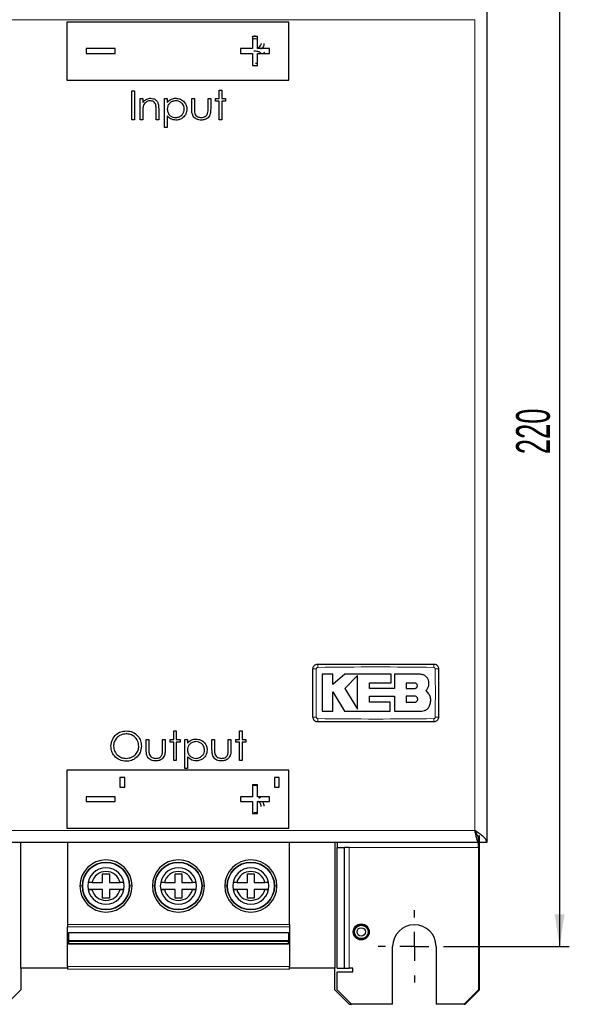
# Model space of a CAD drawing. Header units: millimetres. Extents: x 5 to 418, y 2 to 292.
# Tile 3 of 16: x 78 to 135, y 125 to 227. Entities that reach past the tile are written whole.
import ezdxf

# ---------------------------------------------------------------- set-up
doc = ezdxf.new("R2010")
doc.units = ezdxf.units.MM
doc.layers.add('SLD-0', color=7, linetype='Continuous')
doc.styles.add('SLDTEXTSTYLE0', font='TXT', dxfattribs={"width": 0.605})
doc.dimstyles.new('SLDDIMSTYLE1', dxfattribs={"dimtxt": 3.5, "dimasz": 3.302, "dimexe": 0, "dimexo": 0.0625, "dimgap": 0.875, "dimtad": 1, "dimlfac": 2, "dimrnd": 1e-09, "dimzin": 12, "dimdsep": 46, "dimtxsty": 'SLDTEXTSTYLE0', "dimsah": 1, "dimcen": 0.09, "dimadec": 0, "dimazin": 3, "dimtfac": 1, "dimtofl": 0, "dimtmove": 0, "dimatfit": 3, "dimfxl": 1, "dimfrac": 2, "dimtolj": 1, "dimtzin": 12, "dimarcsym": 0})

# ---------------------------------------------------------------- blocks, each defined once
blk = doc.blocks.new('_D_1')
at = {"layer": 'SLD-0', "color": 7}
for p, q in [((122.71, 241.08), (135, 241.08)), ((134, 241.08), (134, 131.08)), ((122.71, 131.08), (135, 131.08))]:
    blk.add_line(p, q, dxfattribs=at)
for points in [[(134, 241.08), (133.5, 237.77), (134.51, 237.77)], [(134, 131.08), (134.51, 134.38), (133.5, 134.38)]]:
    blk.add_solid(points, dxfattribs=at)
at = {"layer": 'SLD-0', "color": 7, "insert": (129.49, 182.07), "char_height": 3.5, "attachment_point": 1, "rotation": 90, "style": 'SLDTEXTSTYLE0'}
blk.add_mtext('220', dxfattribs=at)
blk = doc.blocks.new('SW_CENTERMARKSYMBOL_2')
at = {"layer": 'SLD-0', "color": 0}
for p, q in [((0, 3), (0, 3.75)), ((0, 0), (0, 1.5)), ((-3, 0), (-3.75, 0)), ((0, 0), (-1.5, 0)), ((0, 0), (0, -1.5)), ((0, 0), (1.5, 0)), ((3, 0), (3.75, 0)), ((0, -3), (0, -3.75))]:
    blk.add_line(p, q, dxfattribs=at)

msp = doc.modelspace()

# ---------------------------------------------------------------- linework, layer by layer
at = {"color": 7, "linetype": 'Continuous', "lineweight": 25}
for p, q in [((126.4594, 228.3264), (126.4594, 141.8264)), ((105.9594, 226.8264), (82.9594, 226.8264)), ((82.9594, 226.8264), (82.9594, 220.8264)), ((105.9594, 220.8264), (105.9594, 226.8264)), ((102.7094, 225.3264), (102.2094, 225.3264)), ((102.2094, 225.3264), (102.2094, 224.0764)), ((102.5063, 225.4033), (102.7291, 225.3613)), ((102.7094, 225.0465), (102.5099, 225.0957)), ((102.7094, 224.0764), (102.7094, 225.3264)), ((84.9594, 224.0764), (84.9594, 223.5764)), ((87.9594, 224.0764), (84.9594, 224.0764)), ((84.9594, 223.5764), (87.9594, 223.5764)), ((87.9594, 223.5764), (87.9594, 224.0764)), ((102.2094, 224.0764), (100.9594, 224.0764)), ((100.9594, 224.0764), (100.9594, 223.5764)), ((100.9594, 223.5764), (102.2094, 223.5764)), ((102.2094, 223.5764), (102.2094, 222.3264)), ((103.9594, 224.0764), (102.7094, 224.0764)), ((102.7094, 222.3264), (102.7094, 223.5764)), ((102.7094, 223.5764), (103.9594, 223.5764)), ((103.3572, 223.7507), (103.4456, 223.5764)), ((103.9594, 223.5764), (103.9594, 224.0764)), ((102.5033, 222.5572), (102.7094, 222.5879)), ((102.4985, 222.2495), (102.1962, 222.3032)), ((102.2094, 222.3264), (102.7094, 222.3264)), ((102.7329, 222.2832), (102.4985, 222.2495)), ((82.9594, 220.8264), (105.9594, 220.8264)), ((89.7094, 219.711), (89.9786, 219.711)), ((89.7094, 216.711), (89.7094, 219.711)), ((89.9786, 219.711), (89.9786, 216.711)), ((98.7479, 219.788), (99.0171, 219.788)), ((98.7479, 218.9033), (98.7479, 219.788)), ((99.0171, 219.788), (99.0171, 218.9033)), ((90.5556, 218.9033), (90.8248, 218.9033)), ((90.5556, 216.711), (90.5556, 218.9033)), ((90.8248, 218.9033), (90.8248, 218.5079)), ((93.094, 218.9033), (93.3633, 218.9033)), ((93.094, 215.9033), (93.094, 218.9033)), ((93.3633, 218.9033), (93.3633, 218.4977)), ((95.9017, 218.9033), (96.171, 218.9033)), ((95.9017, 217.8559), (95.9017, 218.9033)), ((96.171, 218.9033), (96.171, 217.8865)), ((97.594, 218.9033), (97.8633, 218.9033)), ((97.594, 217.8865), (97.594, 218.9033)), ((97.8633, 218.9033), (97.8633, 217.836)), ((98.3633, 218.9033), (98.7479, 218.9033)), ((98.3633, 218.6341), (98.3633, 218.9033)), ((98.7479, 218.6341), (98.3633, 218.6341)), ((98.7479, 216.711), (98.7479, 218.6341)), ((99.0171, 218.9033), (99.4017, 218.9033)), ((99.0171, 218.6341), (99.0171, 216.711)), ((99.4017, 218.6341), (99.0171, 218.6341)), ((99.4017, 218.9033), (99.4017, 218.6341)), ((90.8248, 217.5037), (90.8248, 216.711)), ((92.2094, 216.711), (92.2094, 217.7423)), ((92.4786, 217.8306), (92.4786, 216.711)), ((89.9786, 216.711), (89.7094, 216.711)), ((90.8248, 216.711), (90.5556, 216.711)), ((92.4786, 216.711), (92.2094, 216.711)), ((93.3633, 217.1083), (93.3633, 215.9033)), ((99.0171, 216.711), (98.7479, 216.711)), ((93.3633, 215.9033), (93.094, 215.9033)), ((110.5039, 159.266), (109.4042, 159.266)), ((110.5039, 158.1996), (110.5039, 159.266)), ((111.7553, 159.266), (110.5039, 158.1996)), ((116.5541, 159.266), (111.7553, 159.266)), ((113.067, 159.147), (111.7553, 157.7977)), ((116.5541, 158.3628), (116.5541, 159.266)), ((116.9017, 159.266), (116.9017, 157.7861)), ((119.5465, 159.266), (116.9017, 159.266)), ((114.3118, 158.3628), (116.5541, 158.3628)), ((114.3118, 157.7861), (114.3118, 158.3628)), ((118.9916, 158.3556), (118.1211, 158.3556)), ((118.1211, 158.3556), (118.1211, 157.7977)), ((110.5033, 157.4488), (111.7138, 155.4593)), ((110.5033, 155.4593), (110.5033, 157.4488)), ((111.7553, 157.7977), (113.067, 155.642)), ((116.9017, 157.7861), (114.3118, 157.7861)), ((118.1211, 157.7977), (118.9916, 157.7977)), ((120.4599, 157.2422), (120.1752, 157.5947)), ((114.3125, 156.9988), (116.9017, 156.9988)), ((114.3125, 156.3613), (114.3125, 156.9988)), ((116.4643, 156.3613), (114.3125, 156.3613)), ((116.4643, 155.4593), (116.4643, 156.3613)), ((116.9017, 156.9988), (116.9017, 155.4593)), ((118.1211, 156.9988), (118.1211, 156.3613)), ((118.9916, 156.9988), (118.1211, 156.9988)), ((118.1211, 156.3613), (118.9916, 156.3613)), ((109.4042, 155.4593), (110.5033, 155.4593)), ((111.7138, 155.4593), (116.4643, 155.4593)), ((116.9017, 155.4593), (119.7402, 155.4593)), ((94.0363, 153.4033), (94.3056, 153.4033)), ((94.0363, 152.5187), (94.0363, 153.4033)), ((94.3056, 153.4033), (94.3056, 152.5187)), ((100.844, 153.4033), (101.1133, 153.4033)), ((100.844, 152.5187), (100.844, 153.4033)), ((101.1133, 153.4033), (101.1133, 152.5187)), ((91.1902, 152.5187), (91.4594, 152.5187)), ((91.1902, 151.4713), (91.1902, 152.5187)), ((91.4594, 152.5187), (91.4594, 151.5019)), ((92.8825, 152.5187), (93.1517, 152.5187)), ((92.8825, 151.5019), (92.8825, 152.5187)), ((93.1517, 152.5187), (93.1517, 151.4514)), ((93.6517, 152.5187), (94.0363, 152.5187)), ((93.6517, 152.2495), (93.6517, 152.5187)), ((94.0363, 152.2495), (93.6517, 152.2495)), ((94.0363, 150.3264), (94.0363, 152.2495)), ((94.3056, 152.5187), (94.6902, 152.5187)), ((94.3056, 152.2495), (94.3056, 150.3264)), ((94.6902, 152.2495), (94.3056, 152.2495)), ((94.6902, 152.5187), (94.6902, 152.2495)), ((95.1902, 152.5187), (95.4594, 152.5187)), ((95.1902, 149.5187), (95.1902, 152.5187)), ((95.4594, 152.5187), (95.4594, 152.1131)), ((97.9979, 152.5187), (98.2671, 152.5187)), ((97.9979, 151.4713), (97.9979, 152.5187)), ((98.2671, 152.5187), (98.2671, 151.5019)), ((99.6902, 152.5187), (99.9594, 152.5187)), ((99.6902, 151.5019), (99.6902, 152.5187)), ((99.9594, 152.5187), (99.9594, 151.4514)), ((100.4594, 152.5187), (100.844, 152.5187)), ((100.4594, 152.2495), (100.4594, 152.5187)), ((100.844, 152.2495), (100.4594, 152.2495)), ((100.844, 150.3264), (100.844, 152.2495)), ((101.1133, 152.5187), (101.4979, 152.5187)), ((101.1133, 152.2495), (101.1133, 150.3264)), ((101.4979, 152.2495), (101.1133, 152.2495)), ((101.4979, 152.5187), (101.4979, 152.2495)), ((94.3056, 150.3264), (94.0363, 150.3264)), ((95.4594, 150.7237), (95.4594, 149.5187)), ((101.1133, 150.3264), (100.844, 150.3264)), ((105.9594, 149.3264), (82.9594, 149.3264)), ((82.9594, 149.3264), (82.9594, 143.3264)), ((95.4594, 149.5187), (95.1902, 149.5187)), ((105.9594, 143.3264), (105.9594, 149.3264)), ((88.9594, 148.5764), (88.4594, 148.5764)), ((88.4594, 148.5764), (88.4594, 147.5764)), ((88.9594, 147.5764), (88.9594, 148.5764)), ((104.9594, 148.5764), (104.4594, 148.5764)), ((104.4594, 148.5764), (104.4594, 147.5764)), ((104.9594, 147.5764), (104.9594, 148.5764)), ((88.4594, 147.5764), (88.9594, 147.5764)), ((102.7094, 147.8264), (102.2094, 147.8264)), ((102.2094, 147.8264), (102.2094, 146.5764)), ((102.2094, 147.7698), (102.3332, 147.788)), ((102.7094, 146.5764), (102.7094, 147.8264)), ((104.4594, 147.5764), (104.9594, 147.5764)), ((84.9594, 146.5764), (84.9594, 146.0764)), ((87.9594, 146.5764), (84.9594, 146.5764)), ((84.9594, 146.0764), (87.9594, 146.0764)), ((87.9594, 146.0764), (87.9594, 146.5764)), ((102.2094, 146.5764), (100.9594, 146.5764)), ((100.9594, 146.5764), (100.9594, 146.0764)), ((100.9594, 146.0764), (102.2094, 146.0764)), ((102.2094, 146.0764), (102.2094, 144.8264)), ((103.9594, 146.5764), (102.7094, 146.5764)), ((102.7094, 144.8264), (102.7094, 146.0764)), ((102.7094, 146.0764), (103.9594, 146.0764)), ((103.0534, 146.5764), (102.8591, 146.3913)), ((103.9594, 146.0764), (103.9594, 146.5764)), ((102.2094, 144.8264), (102.7094, 144.8264)), ((82.9594, 143.3264), (105.9594, 143.3264)), ((125.6094, 141.8264), (47.3094, 141.8264)), ((78.2094, 128.8264), (78.2094, 141.8264)), ((83.0223, 141.8264), (83.0223, 133.3327)), ((106.0223, 133.3327), (106.0223, 141.8264)), ((110.7094, 141.8264), (110.7094, 128.8264)), ((110.9594, 141.8264), (110.9594, 141.3264)), ((125.6094, 141.8264), (125.6094, 142.5764)), ((125.6094, 141.3264), (125.6094, 141.8264)), ((125.7094, 126.5764), (125.7094, 142.5764)), ((126.4594, 141.8264), (125.7094, 141.8264)), ((110.9594, 128.8264), (110.9594, 141.3264)), ((110.9594, 141.3264), (111.7094, 141.3264)), ((111.7094, 128.8264), (111.7094, 141.3264)), ((112.2094, 141.3264), (111.7094, 141.3264)), ((125.6094, 141.3264), (125.6094, 126.5764)), ((86.6723, 138.583), (87.3723, 138.583)), ((86.6723, 137.683), (86.6723, 138.583)), ((87.3723, 138.583), (87.3723, 137.683)), ((94.1723, 138.583), (94.8723, 138.583)), ((94.1723, 137.683), (94.1723, 138.583)), ((94.8723, 138.583), (94.8723, 137.683)), ((101.6723, 138.583), (102.3723, 138.583)), ((101.6723, 137.683), (101.6723, 138.583)), ((102.3723, 138.583), (102.3723, 137.683)), ((85.5637, 137.683), (85.1548, 137.683)), ((85.5637, 137.683), (85.1548, 137.683)), ((85.2068, 136.983), (85.5637, 136.983)), ((85.5637, 136.983), (85.2068, 136.983)), ((85.5637, 137.683), (86.6723, 137.683)), ((86.6723, 136.983), (85.5637, 136.983)), ((86.6723, 136.083), (86.6723, 136.983)), ((87.3723, 137.683), (88.4809, 137.683)), ((88.4809, 136.983), (87.3723, 136.983)), ((87.3723, 136.983), (87.3723, 136.083)), ((88.829, 137.683), (88.4809, 137.683)), ((88.829, 137.683), (88.4809, 137.683)), ((88.4809, 136.983), (88.8262, 136.983)), ((88.8262, 136.983), (88.4809, 136.983)), ((93.0637, 137.683), (92.6548, 137.683)), ((93.0637, 137.683), (92.6548, 137.683)), ((92.7068, 136.983), (93.0637, 136.983)), ((93.0637, 136.983), (92.7068, 136.983)), ((93.0637, 137.683), (94.1723, 137.683)), ((94.1723, 136.983), (93.0637, 136.983)), ((94.1723, 136.083), (94.1723, 136.983)), ((94.8723, 137.683), (95.9809, 137.683)), ((95.9809, 136.983), (94.8723, 136.983)), ((94.8723, 136.983), (94.8723, 136.083)), ((96.329, 137.683), (95.9809, 137.683)), ((96.329, 137.683), (95.9809, 137.683)), ((95.9809, 136.983), (96.3262, 136.983)), ((96.3262, 136.983), (95.9809, 136.983)), ((100.5637, 137.683), (100.1548, 137.683)), ((100.5637, 137.683), (100.1548, 137.683)), ((100.2068, 136.983), (100.5637, 136.983)), ((100.5637, 136.983), (100.2068, 136.983)), ((100.5637, 137.683), (101.6723, 137.683)), ((101.6723, 136.983), (100.5637, 136.983)), ((101.6723, 136.083), (101.6723, 136.983)), ((102.3723, 137.683), (103.4809, 137.683)), ((103.4809, 136.983), (102.3723, 136.983)), ((102.3723, 136.983), (102.3723, 136.083)), ((103.829, 137.683), (103.4809, 137.683)), ((103.829, 137.683), (103.4809, 137.683)), ((103.4809, 136.983), (103.8262, 136.983)), ((103.8262, 136.983), (103.4809, 136.983)), ((87.3723, 136.083), (86.6723, 136.083)), ((94.8723, 136.083), (94.1723, 136.083)), ((102.3723, 136.083), (101.6723, 136.083)), ((83.0223, 133.3327), (83.0223, 133.0865)), ((83.0223, 131.8446), (83.0223, 133.0865)), ((106.0223, 133.3327), (106.0223, 133.0865)), ((106.0223, 133.0865), (106.0223, 131.8446)), ((83.1223, 131.8446), (83.0223, 131.8446)), ((83.0223, 128.983), (83.0223, 131.8446)), ((83.1223, 132.5146), (105.9223, 132.5146)), ((83.1223, 132.5146), (83.1223, 131.6815)), ((83.1223, 131.6815), (105.9223, 131.6815)), ((83.1223, 131.6223), (83.1223, 131.6815)), ((83.1223, 131.6223), (105.9223, 131.6223)), ((83.1223, 131.6223), (83.1223, 131.6048)), ((105.9223, 131.6048), (83.1223, 131.6048)), ((83.1223, 131.6048), (83.1223, 131.3466)), ((105.9223, 132.5146), (105.9223, 131.6815)), ((106.0223, 131.8446), (105.9223, 131.8446)), ((105.9223, 131.6223), (105.9223, 131.6815)), ((105.9223, 131.6048), (105.9223, 131.6223)), ((105.9223, 131.3466), (105.9223, 131.6048)), ((106.0223, 131.8446), (106.0223, 128.983)), ((83.1223, 131.3466), (83.1223, 131.3067)), ((105.9223, 131.3466), (83.1223, 131.3466)), ((105.9223, 131.3067), (83.1223, 131.3067)), ((105.9223, 131.3067), (105.9223, 131.3466)), ((116.7094, 125.0764), (116.7094, 131.0764)), ((121.2094, 131.0764), (121.2094, 125.0764)), ((83.0223, 128.8264), (78.2094, 128.8264)), ((78.2094, 128.8264), (78.2094, 126.5764)), ((83.0223, 128.983), (83.0223, 128.733)), ((83.0223, 128.733), (83.0223, 128.733)), ((83.0223, 128.733), (83.0223, 128.733)), ((83.5723, 128.733), (83.5723, 128.733)), ((90.4723, 128.733), (90.4723, 128.733)), ((91.0723, 128.733), (91.0723, 128.733)), ((97.9723, 128.733), (97.9723, 128.733)), ((98.5723, 128.733), (98.5723, 128.733)), ((105.4723, 128.733), (105.4723, 128.733)), ((106.0223, 128.733), (106.0223, 128.983)), ((110.7094, 128.8264), (106.0223, 128.8264)), ((110.7094, 126.5764), (110.7094, 128.8264)), ((110.9594, 128.8264), (111.7094, 128.8264)), ((111.7094, 128.8264), (112.2094, 128.8264)), ((112.5844, 128.8264), (112.2094, 128.8264)), ((112.5844, 128.4514), (112.5844, 128.8264)), ((110.9594, 126.5764), (110.9594, 128.4514)), ((110.9594, 128.4514), (112.5844, 128.4514)), ((76.7094, 125.0764), (78.2094, 126.5764)), ((110.7094, 126.5764), (112.2094, 125.0764)), ((110.9594, 126.5764), (112.4594, 125.0764)), ((124.1094, 125.0764), (125.6094, 126.5764)), ((124.2094, 125.0764), (125.7094, 126.5764)), ((112.2094, 125.0764), (112.4594, 125.0764)), ((116.7094, 125.0764), (112.4594, 125.0764)), ((124.1094, 125.0764), (121.2094, 125.0764)), ((124.1094, 125.0764), (124.2094, 125.0764))]:
    msp.add_line(p, q, dxfattribs=at)
at = {"color": 7, "linetype": 'Continuous', "lineweight": 18}
for p, q in [((125.2094, 227.0764), (47.7094, 227.0764)), ((125.2094, 143.0764), (125.2094, 227.0764)), ((125.2094, 143.0764), (47.7094, 143.0764)), ((112.2094, 128.8264), (112.2094, 141.3264)), ((112.2094, 141.3264), (125.6094, 141.3264)), ((84.5723, 137.333), (84.3223, 137.333)), ((89.7223, 137.333), (89.4723, 137.333)), ((92.0723, 137.333), (91.8223, 137.333)), ((97.2223, 137.333), (96.9723, 137.333)), ((99.5723, 137.333), (99.3223, 137.333)), ((104.7223, 137.333), (104.4723, 137.333)), ((83.0223, 133.3327), (106.0223, 133.3327)), ((83.0223, 133.0865), (106.0223, 133.0865)), ((83.0223, 128.983), (106.0223, 128.983)), ((106.0223, 128.733), (83.0223, 128.733))]:
    msp.add_line(p, q, dxfattribs=at)
at = {"color": 7, "linetype": 'Continuous', "lineweight": 25}
for centre, radius in [((87.0223, 137.333), 2.45), ((94.5223, 137.333), 2.45), ((102.0223, 137.333), 2.45), ((113.4594, 132.5764), 0.825), ((113.4594, 132.5764), 0.7375), ((113.4594, 132.5764), 0.6973), ((113.4594, 132.5764), 0.4375)]:
    msp.add_circle(centre, radius, dxfattribs=at)
at = {"color": 7, "linetype": 'Continuous', "lineweight": 18}
for centre, radius, start, end in [((115.9987, 160.0675), 7.0441, 177.893288, 180.691365), ((113.9202, 160.0675), 7.0439, 359.308621, 2.106755), ((108.7184, 152.5838), 7.2473, 89.328019, 92.047607), ((121.2005, 152.5835), 7.2475, 87.952474, 90.671954), ((108.7184, 162.0643), 7.2425, 267.951047, 270.672418), ((115.995, 154.5854), 7.0403, 179.308283, 182.10781), ((113.9201, 154.5854), 7.044, 357.893277, 0.691368), ((121.2005, 162.0694), 7.2476, 269.328049, 272.047515)]:
    msp.add_arc(centre, radius, start, end, dxfattribs=at)
at = {"color": 7, "linetype": 'Continuous', "lineweight": 25}
for centre, radius, start, end in [((87.0223, 137.333), 2.7, 360, 180), ((87.0223, 137.333), 2.45, 360, 180), ((94.5223, 137.333), 2.7, 0, 180), ((94.5223, 137.333), 2.45, 0, 180), ((102.0223, 137.333), 2.7, 360, 180), ((102.0223, 137.333), 2.45, 0, 180), ((87.0223, 137.333), 1.875, 360, 180), ((87.0223, 137.333), 1.5, 13.493399, 166.506601), ((87.0223, 137.333), 1.5, 13.493399, 166.506601), ((94.5223, 137.333), 1.875, 0, 180), ((94.5223, 137.333), 1.5, 13.493399, 166.506601), ((94.5223, 137.333), 1.5, 13.493399, 166.506601), ((102.0223, 137.333), 1.875, 360, 180), ((102.0223, 137.333), 1.5, 13.493399, 166.506601), ((102.0223, 137.333), 1.5, 13.493399, 166.506601), ((87.0223, 137.333), 2.7, 180, 360), ((87.0223, 137.333), 2.45, 180, 360), ((87.0223, 137.333), 1.875, 180, 360), ((87.0223, 137.333), 1.5, 193.493399, 346.506601), ((87.0223, 137.333), 1.5, 193.493399, 346.506601), ((94.5223, 137.333), 2.7, 180, 0), ((94.5223, 137.333), 2.45, 180, 0), ((94.5223, 137.333), 1.875, 180, 0), ((94.5223, 137.333), 1.5, 193.493399, 346.506601), ((94.5223, 137.333), 1.5, 193.493399, 346.506601), ((102.0223, 137.333), 2.7, 180, 360), ((102.0223, 137.333), 2.45, 180, 0), ((102.0223, 137.333), 1.875, 180, 360), ((102.0223, 137.333), 1.5, 193.493399, 346.506601), ((102.0223, 137.333), 1.5, 193.493399, 346.506601), ((118.9594, 131.0764), 2.25, 0, 180)]:
    msp.add_arc(centre, radius, start, end, dxfattribs=at)
for points, knots in [([(102.1911, 225.3437), (102.2033, 225.3503), (102.2985, 225.4013), (102.4095, 225.4024), (102.5063, 225.4033)], [0, 0, 0, 0, 0.128839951, 1, 1, 1, 1]), ([(102.5099, 225.0957), (102.4296, 225.0937), (102.3208, 225.0911), (102.2325, 225.0321), (102.2094, 225.0167)], [0, 0, 0, 0, 0.73847506, 1, 1, 1, 1]), ([(102.7094, 224.2114), (102.7518, 224.2176), (102.8774, 224.236), (103.0162, 224.3508), (103.1012, 224.4983), (103.1092, 224.5828), (103.1133, 224.6251)], [0, 0, 0, 0, 0.20247585, 0.60007454, 0.80012315, 1, 1, 1, 1]), ([(103.3825, 224.6239), (103.3776, 224.5546), (103.3679, 224.416), (103.2598, 224.1858), (103.1184, 224.0746), (103.0321, 224.0067)], [0, 0, 0, 0, 0.28050821, 0.56079232, 1, 1, 1, 1]), ([(103.0838, 223.5764), (103.0424, 223.6217), (102.9299, 223.7449), (102.6525, 223.8023), (102.447, 223.8184), (102.344, 223.8264)], [0, 0, 0, 0, 0.22444488, 0.6113412, 1, 1, 1, 1]), ([(90.8248, 218.5079), (90.9527, 218.6458), (91.1815, 218.8924), (91.5129, 218.9267), (91.6589, 218.9418)], [0, 0, 0, 0, 0.559140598, 1, 1, 1, 1]), ([(91.6121, 218.6726), (91.517, 218.6627), (91.3267, 218.6431), (91.1044, 218.4882), (90.9415, 218.3037), (90.8913, 218.1626), (90.8663, 218.092)], [0, 0, 0, 0, 0.27956321, 0.55940733, 0.77969902, 1, 1, 1, 1]), ([(92.1776, 218.2411), (92.1561, 218.3109), (92.1131, 218.4501), (91.9182, 218.6421), (91.7281, 218.661), (91.6121, 218.6726)], [0, 0, 0, 0, 0.281192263, 0.561330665, 1, 1, 1, 1]), ([(91.6589, 218.9418), (91.7572, 218.9332), (91.9538, 218.916), (92.2119, 218.758), (92.4038, 218.5044), (92.4715, 218.1758), (92.4763, 217.9458), (92.4786, 217.8306)], [0, 0, 0, 0, 0.18659636, 0.37303895, 0.5593711, 0.77925381, 1, 1, 1, 1]), ([(93.3633, 218.4977), (93.4997, 218.6415), (93.7442, 218.8989), (94.0944, 218.9287), (94.2491, 218.9418)], [0, 0, 0, 0, 0.55844543, 1, 1, 1, 1]), ([(94.2467, 218.6726), (94.1169, 218.6586), (93.8573, 218.6308), (93.5648, 218.3979), (93.3886, 218.1084), (93.3717, 217.9044), (93.3633, 217.8024)], [0, 0, 0, 0, 0.27971433, 0.55932706, 0.77951921, 1, 1, 1, 1]), ([(95.1325, 217.8102), (95.1148, 217.9383), (95.0793, 218.1946), (94.8419, 218.4803), (94.5495, 218.645), (94.3476, 218.6634), (94.2467, 218.6726)], [0, 0, 0, 0, 0.27942384, 0.55910415, 0.77951622, 1, 1, 1, 1]), ([(94.2491, 218.9418), (94.4172, 218.9226), (94.7537, 218.8841), (95.1285, 218.5792), (95.3653, 218.2097), (95.3896, 217.9454), (95.4017, 217.8132)], [0, 0, 0, 0, 0.27962693, 0.55943198, 0.77970319, 1, 1, 1, 1]), ([(90.8663, 218.092), (90.8513, 217.9828), (90.8245, 217.7875), (90.8247, 217.5905), (90.8248, 217.5037)], [0, 0, 0, 0, 0.559657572, 1, 1, 1, 1]), ([(92.2094, 217.7423), (92.21, 217.8359), (92.211, 218.003), (92.1878, 218.1684), (92.1776, 218.2411)], [0, 0, 0, 0, 0.56025455, 1, 1, 1, 1]), ([(93.3633, 217.8024), (93.3779, 217.6729), (93.4071, 217.4142), (93.6514, 217.1297), (93.9472, 216.9708), (94.1497, 216.9515), (94.2509, 216.9418)], [0, 0, 0, 0, 0.27962124, 0.55885036, 0.77944531, 1, 1, 1, 1]), ([(94.2509, 216.9418), (94.3792, 216.9579), (94.6358, 216.99), (94.9237, 217.2225), (95.0991, 217.5081), (95.1214, 217.7095), (95.1325, 217.8102)], [0, 0, 0, 0, 0.279632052, 0.559244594, 0.77972971, 1, 1, 1, 1]), ([(95.4017, 217.8132), (95.382, 217.6446), (95.3425, 217.3073), (95.0298, 216.9359), (94.6549, 216.7072), (94.39, 216.6841), (94.2575, 216.6726)], [0, 0, 0, 0, 0.279548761, 0.559256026, 0.779558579, 1, 1, 1, 1]), ([(96.8843, 216.6726), (96.7174, 216.6861), (96.3849, 216.7131), (96.0209, 217.0509), (95.9106, 217.4673), (95.9047, 217.7261), (95.9017, 217.8559)], [0, 0, 0, 0, 0.280053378, 0.557958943, 0.778388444, 1, 1, 1, 1]), ([(96.171, 217.8865), (96.1707, 217.79), (96.1702, 217.6178), (96.2004, 217.4484), (96.2136, 217.3739)], [0, 0, 0, 0, 0.56037684, 1, 1, 1, 1]), ([(96.2136, 217.3739), (96.2467, 217.3004), (96.3129, 217.1533), (96.5545, 216.9785), (96.7608, 216.9557), (96.8867, 216.9418)], [0, 0, 0, 0, 0.28011719, 0.560572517, 1, 1, 1, 1]), ([(97.8633, 217.836), (97.8608, 217.6722), (97.856, 217.3466), (97.6449, 216.919), (97.2697, 216.6966), (97.013, 216.6806), (96.8843, 216.6726)], [0, 0, 0, 0, 0.28150939, 0.55963973, 0.77928663, 1, 1, 1, 1]), ([(96.8867, 216.9418), (96.9647, 216.9464), (97.1205, 216.9557), (97.3204, 217.0494), (97.4718, 217.1852), (97.5236, 217.2966), (97.5496, 217.3523)], [0, 0, 0, 0, 0.28026531, 0.55999513, 0.78006716, 1, 1, 1, 1]), ([(97.5496, 217.3523), (97.566, 217.4513), (97.5954, 217.6282), (97.5945, 217.8075), (97.594, 217.8865)], [0, 0, 0, 0, 0.55938319, 1, 1, 1, 1]), ([(94.2575, 216.6726), (94.0623, 216.6986), (93.7127, 216.7451), (93.4703, 216.997), (93.3633, 217.1083)], [0, 0, 0, 0, 0.55850547, 1, 1, 1, 1]), ([(108.4594, 159.8264), (108.4649, 159.8826), (108.476, 159.995), (108.5622, 160.1449), (108.689, 160.2579), (108.8296, 160.3179), (108.9225, 160.324), (108.9594, 160.3264)], [0, 0, 0, 0, 0.21467278, 0.42935247, 0.64402667, 0.85869575, 1, 1, 1, 1]), ([(108.9594, 160.3264), (110.9593, 160.3264), (114.9593, 160.3264), (118.9593, 160.3264), (120.9594, 160.3264)], [0, 0, 0, 0, 0.49996096, 1, 1, 1, 1]), ([(120.9594, 160.3264), (121.0156, 160.3209), (121.128, 160.3098), (121.2779, 160.2237), (121.3909, 160.0968), (121.4509, 159.9562), (121.457, 159.8633), (121.4594, 159.8264)], [0, 0, 0, 0, 0.21467237, 0.42935203, 0.64402618, 0.85869555, 1, 1, 1, 1]), ([(108.4594, 154.8264), (108.4594, 155.358), (108.4594, 156.4571), (108.4594, 158.1239), (108.4594, 159.2589), (108.4594, 159.8264)], [0, 0, 0, 0, 0.31897789, 0.65947635, 1, 1, 1, 1]), ([(109.4042, 159.266), (109.4042, 158.7454), (109.4042, 157.4765), (109.4042, 156.2076), (109.4042, 155.4593)], [0, 0, 0, 0, 0.41032951, 1, 1, 1, 1]), ([(113.067, 155.642), (113.067, 156.1624), (113.067, 157.3306), (113.067, 158.499), (113.067, 159.147)], [0, 0, 0, 0, 0.44547751, 1, 1, 1, 1]), ([(120.4599, 158.3526), (120.4498, 158.4553), (120.4296, 158.6605), (120.2723, 158.9342), (120.0407, 159.1408), (119.7838, 159.2503), (119.614, 159.2615), (119.5465, 159.266)], [0, 0, 0, 0, 0.21458998, 0.42917873, 0.64379751, 0.85844062, 1, 1, 1, 1]), ([(121.4594, 159.8264), (121.4594, 159.2948), (121.4594, 158.1957), (121.4594, 156.529), (121.4594, 155.394), (121.4594, 154.8264)], [0, 0, 0, 0, 0.31897788, 0.65947634, 1, 1, 1, 1]), ([(118.9916, 157.7977), (119.023, 157.8008), (119.0858, 157.807), (119.1694, 157.8552), (119.2329, 157.9261), (119.2691, 158.0147), (119.2739, 158.1101), (119.2469, 158.2017), (119.1912, 158.2792), (119.113, 158.3336), (119.0421, 158.354), (119.0013, 158.3553), (118.9916, 158.3556)], [0, 0, 0, 0, 0.10757797, 0.21515507, 0.32274136, 0.43026461, 0.53768061, 0.64498658, 0.75221303, 0.85941075, 0.96664052, 1, 1, 1, 1]), ([(120.1752, 157.5947), (120.2449, 157.6791), (120.3842, 157.8479), (120.4629, 158.124), (120.4607, 158.2927), (120.4599, 158.3526)], [0, 0, 0, 0, 0.3919653, 0.78394467, 1, 1, 1, 1]), ([(120.5235, 155.9852), (120.5738, 156.1257), (120.6745, 156.4069), (120.6463, 156.8574), (120.5206, 157.1169), (120.4599, 157.2422)], [0, 0, 0, 0, 0.340782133, 0.681568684, 1, 1, 1, 1]), ([(118.9916, 156.3613), (119.0274, 156.3648), (119.0991, 156.3719), (119.1945, 156.4268), (119.267, 156.5077), (119.3085, 156.6087), (119.3143, 156.7174), (119.2838, 156.8221), (119.2203, 156.9108), (119.1311, 156.9733), (119.0498, 156.9969), (119.0029, 156.9985), (118.9916, 156.9988)], [0, 0, 0, 0, 0.10735873, 0.21472097, 0.32200304, 0.42922335, 0.53643727, 0.64369731, 0.75104592, 0.85850264, 0.96605129, 1, 1, 1, 1]), ([(119.7402, 155.4593), (119.8354, 155.4686), (120.0258, 155.4873), (120.2781, 155.6334), (120.4421, 155.812), (120.503, 155.9416), (120.5235, 155.9852)], [0, 0, 0, 0, 0.28512532, 0.57025159, 0.85535534, 1, 1, 1, 1]), ([(108.9594, 154.3264), (108.9032, 154.3319), (108.7908, 154.343), (108.641, 154.4292), (108.5279, 154.556), (108.468, 154.6966), (108.4618, 154.7895), (108.4594, 154.8264)], [0, 0, 0, 0, 0.21467234, 0.42935197, 0.64402607, 0.85869541, 1, 1, 1, 1]), ([(120.9594, 154.3264), (118.9596, 154.3264), (114.9596, 154.3264), (110.9596, 154.3264), (108.9594, 154.3264)], [0, 0, 0, 0, 0.49996096, 1, 1, 1, 1]), ([(121.4594, 154.8264), (121.4539, 154.7702), (121.4428, 154.6578), (121.3566, 154.508), (121.2298, 154.3949), (121.0892, 154.335), (120.9963, 154.3289), (120.9594, 154.3264)], [0, 0, 0, 0, 0.214672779, 0.429352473, 0.644026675, 0.858695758, 1, 1, 1, 1]), ([(87.5363, 151.8132), (87.5641, 152.0447), (87.6196, 152.5075), (88.0305, 153.0343), (88.5484, 153.3489), (88.9121, 153.3852), (89.094, 153.4033)], [0, 0, 0, 0, 0.27973866, 0.55932953, 0.77968296, 1, 1, 1, 1]), ([(89.1072, 153.0957), (88.9179, 153.071), (88.5391, 153.0218), (88.1057, 152.6878), (87.8464, 152.2626), (87.8192, 151.9638), (87.8056, 151.8144)], [0, 0, 0, 0, 0.27962623, 0.55935685, 0.77963384, 1, 1, 1, 1]), ([(89.094, 153.4033), (89.3291, 153.3786), (89.799, 153.3292), (90.3255, 152.9042), (90.6437, 152.3809), (90.6747, 152.0121), (90.6902, 151.8276)], [0, 0, 0, 0, 0.279754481, 0.559353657, 0.779581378, 1, 1, 1, 1]), ([(90.421, 151.8282), (90.3979, 152.0187), (90.3518, 152.3996), (89.9868, 152.8126), (89.5545, 153.0516), (89.2563, 153.081), (89.1072, 153.0957)], [0, 0, 0, 0, 0.27946578, 0.5588658, 0.77951133, 1, 1, 1, 1]), ([(95.4594, 152.1131), (95.5959, 152.2569), (95.8403, 152.5143), (96.1906, 152.5441), (96.3452, 152.5572)], [0, 0, 0, 0, 0.55844543, 1, 1, 1, 1]), ([(96.3428, 152.288), (96.213, 152.274), (95.9534, 152.2462), (95.6609, 152.0133), (95.4847, 151.7238), (95.4679, 151.5198), (95.4594, 151.4178)], [0, 0, 0, 0, 0.27971433, 0.55932706, 0.77951921, 1, 1, 1, 1]), ([(97.2286, 151.4256), (97.2109, 151.5537), (97.1755, 151.8099), (96.938, 152.0957), (96.6456, 152.2604), (96.4438, 152.2788), (96.3428, 152.288)], [0, 0, 0, 0, 0.27942384, 0.55910415, 0.77951622, 1, 1, 1, 1]), ([(96.3452, 152.5572), (96.5134, 152.538), (96.8498, 152.4995), (97.2247, 152.1946), (97.4615, 151.8251), (97.4857, 151.5608), (97.4979, 151.4286)], [0, 0, 0, 0, 0.279626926, 0.559431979, 0.779703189, 1, 1, 1, 1]), ([(89.1181, 150.2495), (88.8856, 150.2752), (88.4205, 150.3265), (87.9041, 150.7513), (87.5846, 151.2657), (87.5524, 151.6307), (87.5363, 151.8132)], [0, 0, 0, 0, 0.27966986, 0.55937252, 0.77963372, 1, 1, 1, 1]), ([(87.8056, 151.8144), (87.8285, 151.6253), (87.8744, 151.2471), (88.237, 150.8394), (88.662, 150.5937), (88.9588, 150.5694), (89.1072, 150.5572)], [0, 0, 0, 0, 0.27941597, 0.55907651, 0.77947804, 1, 1, 1, 1]), ([(89.1072, 150.5572), (89.2978, 150.5789), (89.6787, 150.6222), (90.1198, 150.951), (90.3796, 151.3785), (90.4072, 151.6783), (90.421, 151.8282)], [0, 0, 0, 0, 0.27983296, 0.55938361, 0.77965198, 1, 1, 1, 1]), ([(90.6902, 151.8276), (90.6638, 151.5949), (90.6109, 151.1293), (90.1842, 150.6126), (89.6665, 150.2964), (89.3009, 150.2651), (89.1181, 150.2495)], [0, 0, 0, 0, 0.27963172, 0.55933655, 0.77959634, 1, 1, 1, 1]), ([(92.1728, 150.288), (92.0059, 150.3015), (91.6733, 150.3285), (91.3094, 150.6663), (91.1991, 151.0827), (91.1931, 151.3415), (91.1902, 151.4713)], [0, 0, 0, 0, 0.28005338, 0.55795894, 0.77838844, 1, 1, 1, 1]), ([(91.4594, 151.5019), (91.4591, 151.4054), (91.4586, 151.2332), (91.4888, 151.0638), (91.5021, 150.9893)], [0, 0, 0, 0, 0.56037684, 1, 1, 1, 1]), ([(91.5021, 150.9893), (91.5352, 150.9158), (91.6014, 150.7687), (91.843, 150.5939), (92.0492, 150.5711), (92.1752, 150.5572)], [0, 0, 0, 0, 0.28011719, 0.560572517, 1, 1, 1, 1]), ([(93.1517, 151.4514), (93.1493, 151.2876), (93.1444, 150.962), (92.9334, 150.5344), (92.5582, 150.312), (92.3014, 150.296), (92.1728, 150.288)], [0, 0, 0, 0, 0.28150939, 0.55963973, 0.77928663, 1, 1, 1, 1]), ([(92.1752, 150.5572), (92.2531, 150.5618), (92.409, 150.5711), (92.6088, 150.6647), (92.7602, 150.8006), (92.8121, 150.912), (92.838, 150.9676)], [0, 0, 0, 0, 0.28026531, 0.55999513, 0.78006716, 1, 1, 1, 1]), ([(92.838, 150.9676), (92.8545, 151.0666), (92.8839, 151.2436), (92.8829, 151.4229), (92.8825, 151.5019)], [0, 0, 0, 0, 0.55938319, 1, 1, 1, 1]), ([(95.4594, 151.4178), (95.474, 151.2883), (95.5032, 151.0296), (95.7476, 150.7451), (96.0434, 150.5862), (96.2458, 150.5669), (96.347, 150.5572)], [0, 0, 0, 0, 0.27962124, 0.55885036, 0.77944531, 1, 1, 1, 1]), ([(96.347, 150.5572), (96.4753, 150.5733), (96.7319, 150.6054), (97.0198, 150.8379), (97.1953, 151.1235), (97.2175, 151.3249), (97.2286, 151.4256)], [0, 0, 0, 0, 0.27963205, 0.55924459, 0.77972971, 1, 1, 1, 1]), ([(97.4979, 151.4286), (97.4781, 151.26), (97.4386, 150.9227), (97.1259, 150.5513), (96.751, 150.3226), (96.4861, 150.2995), (96.3536, 150.288)], [0, 0, 0, 0, 0.27954876, 0.55925603, 0.77955858, 1, 1, 1, 1]), ([(98.9804, 150.288), (98.8136, 150.3015), (98.481, 150.3285), (98.1171, 150.6663), (98.0068, 151.0827), (98.0008, 151.3415), (97.9979, 151.4713)], [0, 0, 0, 0, 0.280053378, 0.557958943, 0.778388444, 1, 1, 1, 1]), ([(98.2671, 151.5019), (98.2668, 151.4054), (98.2663, 151.2332), (98.2965, 151.0638), (98.3098, 150.9893)], [0, 0, 0, 0, 0.56037684, 1, 1, 1, 1]), ([(98.3098, 150.9893), (98.3429, 150.9158), (98.4091, 150.7687), (98.6507, 150.5939), (98.8569, 150.5711), (98.9828, 150.5572)], [0, 0, 0, 0, 0.28011719, 0.56057252, 1, 1, 1, 1]), ([(99.9594, 151.4514), (99.957, 151.2876), (99.9521, 150.962), (99.7411, 150.5344), (99.3659, 150.312), (99.1091, 150.296), (98.9804, 150.288)], [0, 0, 0, 0, 0.28150939, 0.55963973, 0.77928663, 1, 1, 1, 1]), ([(98.9828, 150.5572), (99.0608, 150.5618), (99.2167, 150.5711), (99.4165, 150.6647), (99.5679, 150.8006), (99.6198, 150.912), (99.6457, 150.9676)], [0, 0, 0, 0, 0.280265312, 0.559995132, 0.780067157, 1, 1, 1, 1]), ([(99.6457, 150.9676), (99.6622, 151.0666), (99.6916, 151.2436), (99.6906, 151.4229), (99.6902, 151.5019)], [0, 0, 0, 0, 0.55938319, 1, 1, 1, 1]), ([(96.3536, 150.288), (96.1584, 150.3139), (95.8089, 150.3604), (95.5664, 150.6124), (95.4594, 150.7237)], [0, 0, 0, 0, 0.55850547, 1, 1, 1, 1]), ([(102.3332, 147.788), (102.46, 147.7859), (102.5953, 147.7838), (102.7027, 147.712), (102.7094, 147.7075)], [0, 0, 0, 0, 0.9370303, 1, 1, 1, 1]), ([(103.094, 145.5764), (103.0898, 145.6289), (103.0812, 145.7339), (102.986, 145.9197), (102.8564, 146.0663), (102.7322, 146.1009), (102.7081, 146.1075)], [0, 0, 0, 0, 0.22405225, 0.44813294, 0.89317962, 1, 1, 1, 1]), ([(103.1842, 146.1353), (103.2415, 146.0434), (103.344, 145.8792), (103.3574, 145.687), (103.3633, 145.6023)], [0, 0, 0, 0, 0.55945961, 1, 1, 1, 1]), ([(102.3302, 144.9418), (102.4372, 144.9422), (102.5741, 144.9428), (102.6852, 145.0156), (102.7094, 145.0315)], [0, 0, 0, 0, 0.781836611, 1, 1, 1, 1]), ([(125.7094, 141.8264), (125.6955, 141.9696), (125.6735, 142.1964), (125.5417, 142.5081), (125.3948, 142.7817), (125.2751, 142.972), (125.2094, 143.0764)], [0, 0, 0, 0, 0.3428913, 0.54320464, 0.74928718, 1, 1, 1, 1]), ([(126.4594, 141.8264), (126.4399, 141.9326), (126.4008, 142.1449), (126.1009, 142.4635), (125.6847, 142.7742), (125.3636, 142.9784), (125.2094, 143.0764)], [0, 0, 0, 0, 0.25469489, 0.50958673, 0.7644797, 1, 1, 1, 1])]:
    msp.add_open_spline(points, degree=3, knots=knots, dxfattribs=at)
at = {"color": 7, "linetype": 'Continuous', "lineweight": 18}
for points, knots in [([(108.8034, 159.8306), (108.7976, 159.2621), (108.7862, 158.1252), (108.7867, 156.4557), (108.7979, 155.3547), (108.8033, 154.8223)], [0, 0, 0, 0, 0.34049866, 0.68104892, 1, 1, 1, 1]), ([(108.9552, 159.9825), (108.9441, 159.9816), (108.916, 159.9794), (108.8737, 159.9609), (108.8353, 159.9266), (108.809, 159.8814), (108.8052, 159.8475), (108.8034, 159.8306)], [0, 0, 0, 0, 0.14056698, 0.35532785, 0.57084385, 0.7860438, 1, 1, 1, 1]), ([(120.9637, 159.9825), (118.9621, 160.0028), (114.9593, 160.0433), (110.9564, 160.0028), (108.9552, 159.9825)], [0, 0, 0, 0, 0.50003904, 1, 1, 1, 1]), ([(121.1155, 159.8306), (121.1146, 159.8416), (121.1124, 159.8697), (121.0939, 159.9121), (121.0596, 159.9505), (121.0145, 159.9769), (120.9806, 159.9806), (120.9637, 159.9825)], [0, 0, 0, 0, 0.140656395, 0.355502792, 0.571031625, 0.786170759, 1, 1, 1, 1]), ([(121.1155, 154.8223), (121.1212, 155.3907), (121.1327, 156.5276), (121.1321, 158.1972), (121.1209, 159.2981), (121.1155, 159.8306)], [0, 0, 0, 0, 0.3404988, 0.68104949, 1, 1, 1, 1]), ([(108.8033, 154.8223), (108.8042, 154.8112), (108.8064, 154.7832), (108.8249, 154.7408), (108.8592, 154.7024), (108.9043, 154.676), (108.9382, 154.6722), (108.9552, 154.6704)], [0, 0, 0, 0, 0.1406569, 0.35550383, 0.57103286, 0.78617163, 1, 1, 1, 1]), ([(108.9552, 154.6704), (110.9567, 154.6501), (114.9596, 154.6095), (118.9624, 154.6501), (120.9637, 154.6704)], [0, 0, 0, 0, 0.50003916, 1, 1, 1, 1]), ([(120.9637, 154.6704), (120.9747, 154.6712), (121.0028, 154.6734), (121.0451, 154.6919), (121.0835, 154.7263), (121.1099, 154.7714), (121.1136, 154.8054), (121.1155, 154.8223)], [0, 0, 0, 0, 0.14056682, 0.35532754, 0.57084354, 0.78604362, 1, 1, 1, 1])]:
    msp.add_open_spline(points, degree=3, knots=knots, dxfattribs=at)
at = {"color": 7, "linetype": 'Continuous', "lineweight": 25}
msp.add_open_spline([(125.2094, 143.0764), (125.2427, 142.9126), (125.3094, 142.585), (125.4094, 142.1719), (125.5094, 141.8828), (125.5761, 141.8452), (125.6094, 141.8264)], degree=3, dxfattribs=at)

# ---------------------------------------------------------------- block references
at = {"layer": 'SLD-0', "color": 7}
msp.add_blockref('SW_CENTERMARKSYMBOL_2', (118.9594, 131.0764), dxfattribs=at)

# ---------------------------------------------------------------- dimensions: what is measured, and where the dimension line sits
dim = msp.add_linear_dim(base=(134.0044, 131.0764), p1=(122.7094, 241.0764), p2=(122.7094, 131.0764), angle=90, dimstyle='SLDDIMSTYLE1', dxfattribs=at)
dim.commit()
dim.dimension.update_dxf_attribs({"geometry": '_D_1', "text_midpoint": (134.0044, 186.0764), "dimtype": 160})

doc.saveas('drawing.dxf')
